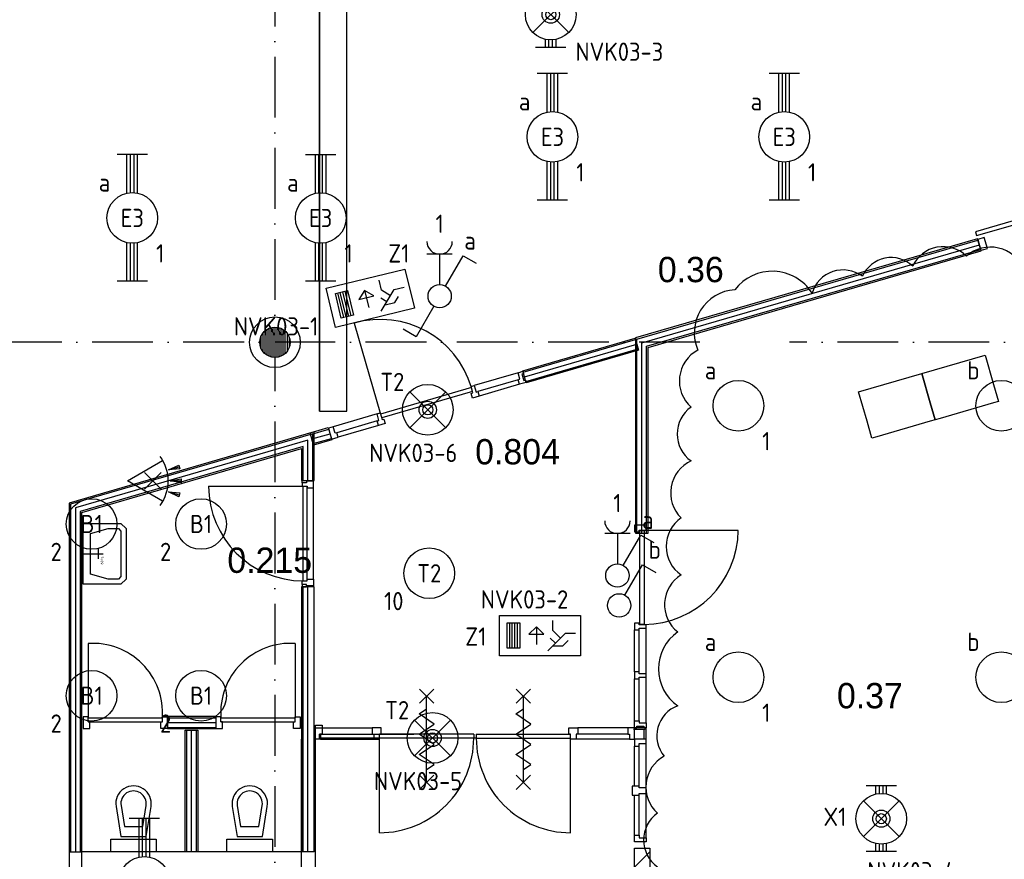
# Model space of a CAD drawing. Header units: millimetres. Extents: x -6587 to 112313, y 244 to 84344.
# Tile 33 of 58: x 73128 to 82848, y 14228 to 22518. Entities that reach past the tile are written whole.
import ezdxf
from ezdxf.enums import TextEntityAlignment as Align

# ---------------------------------------------------------------- set-up
doc = ezdxf.new("R2010")
doc.units = ezdxf.units.MM
doc.header["$LTSCALE"] = 100
doc.linetypes.add('DASHDOT', pattern=[9, 6, -1.5, 0, -1.5])
doc.layers.get('0').update_dxf_attribs({"linetype": 'CONTINUOUS'})
for name, color, linetype in [('AL$7----_STRAMIEN', 1, 'DASHDOT'), ('AL74----_INRSANITAIR', 7, 'CONTINUOUS'), ('ALN-----_BLOCKNAAM', 2, 'CONTINUOUS'), ('BOUW', 8, 'CONTINUOUS'), ('EB63101-_ATTRIB', 2, 'CONTINUOUS'), ('EB63102-_ATTRIB', 2, 'CONTINUOUS'), ('EB63202-_ATTRIB', 2, 'CONTINUOUS'), ('EB63501-_ATTRIB', 2, 'CONTINUOUS'), ('EL63101-_LICHT-ARM', 3, 'CONTINUOUS'), ('EL63102-_LICHT-SCH', 3, 'CONTINUOUS'), ('EL63202-_NOODVRL-TXT', 3, 'CONTINUOUS'), ('EL63501-_NOODVRL-ARM', 3, 'CONTINUOUS'), ('KABELGOOT', 8, 'CONTINUOUS'), ('WOLKGEEL', 2, 'CONTINUOUS')]:
    doc.layers.add(name, color=color, linetype=linetype)
doc.styles.add('1_8', font='iso', dxfattribs={"width": 0.7, "height": 1.8})
doc.styles.add('BURO-025', font='BUROFONT.shx', dxfattribs={"height": 250})
doc.styles.add('NORATT', font='isocp.shx')
doc.styles.get("Standard").update_dxf_attribs({"font": 'iso.shx'})
doc.styles.add('TECHNIC', font='technic_.ttf')
pattern_1 = [(90, (231990.43, 33164.994), (-20, 1e-15), [])]

# ---------------------------------------------------------------- blocks, each defined once
blk = doc.blocks.new('ES3G00')
blk.add_circle((0, 0), 2.5)
blk.add_circle((0, 0), 2.5)
for tag, style, flags, p in [('GELIJK', 'NORATT', 9, (3.5, 5)), ('GELIJK', '1_8', 9, (3.5, 5)), ('SCHAK', 'NORATT', 8, (3.5, 2.75)), ('SCHAK', '1_8', 8, (3.5, 2.75)), ('A_CODE', 'NORATT', 8, (0, 0)), ('A_CODE', '1_8', 8, (0, 0)), ('GROEP', 'NORATT', 8, (-3.5, -2.75)), ('GROEP', '1_8', 8, (-3.5, -2.75)), ('KAST', 'NORATT', 9, (3.5, -2.75)), ('KAST', '1_8', 9, (3.5, -2.75))]:
    blk.add_attdef(tag, text='', height=1.8, dxfattribs=dict(style=style, flags=flags)).set_placement(p, align=Align.MIDDLE_CENTER)
blk = doc.blocks.new('ES652116')
for p, q in [((1.557, 1.087), (2.619, 1.372)), ((-0.813, -0.813), (0.813, 0.813)), ((0.813, -0.813), (-0.813, 0.813)), ((1.7, 0), (2.8, 0)), ((1.557, -1.087), (2.619, -1.372))]:
    blk.add_line(p, q)
blk.add_lwpolyline([(0.964, 2), (-2.5, 0), (0.964, -2)])
for points in [[(2.671, 1.179), (2.568, 1.565), (1.557, 1.087)], [(2.8, -0.2), (2.8, 0.2), (1.7, 0)], [(2.568, -1.565), (2.671, -1.179), (1.557, -1.087)]]:
    blk.add_lwpolyline(points, close=True)
blk.add_arc((-2.5, 0), 4, 322.81924, 37.18076)
at = {"style": '1_8'}
for tag, flags, p in [('SCHAK', 8, (3, 5.5)), ('KAST', 9, (-3, 0.5)), ('M_CODE', 9, (0, 0)), ('DOEL', 9, (-3, -2)), ('GROEP', 9, (-3, -4.5))]:
    blk.add_attdef(tag, text='', height=1.8, dxfattribs=dict(at, flags=flags)).set_placement(p, align=Align.MIDDLE_CENTER)
at = {"style": '1_8', "flags": 8}
blk.add_attdef('CODE', text='', height=1.8, dxfattribs=at).set_placement((0, 0), align=Align.MIDDLE)
blk = doc.blocks.new('EJ3T20')
at = {"color": 0}
for p, q in [((-6.25, -1.5), (-6.25, 1.5)), ((6.25, -1.5), (6.25, 1.5)), ((-6.25, 0.525), (-2.444, 0.525)), ((-6.25, 0.175), (-2.494, 0.175)), ((2.444, 0.525), (6.25, 0.525)), ((2.494, 0.175), (6.25, 0.175)), ((-6.25, -0.175), (-2.494, -0.175)), ((-6.25, -0.525), (-2.444, -0.525)), ((2.444, -0.525), (6.25, -0.525)), ((2.494, -0.175), (6.25, -0.175))]:
    blk.add_line(p, q, dxfattribs=at)
blk.add_circle((0, 0), 2.5, dxfattribs=at)
at = {"color": 6, "style": '1_8'}
for tag, flags, p in [('SCHAK', 8, (3.5, 2.75)), ('A_CODE', 8, (0, 0)), ('GROEP', 8, (-3.5, -2.75)), ('KAST', 9, (3.5, -2.75))]:
    blk.add_attdef(tag, text='', height=1.8, dxfattribs=dict(at, flags=flags)).set_placement(p, align=Align.MIDDLE)
blk = doc.blocks.new('ES3S1')
blk.add_lwpolyline([(0.575, 0.996), (2.309, 4), (3.608, 3.25)])
blk.add_lwpolyline([(0.575, 0.996), (2.309, 4), (3.608, 3.25)])
blk.add_circle((0, 0), 1.15)
blk.add_circle((0, 0), 1.15)
for tag, style, flags, p in [('SCHAK', 'NORATT', 8, (3, 5.5)), ('SCHAK', '1_8', 8, (3, 5.5)), ('KAST', 'NORATT', 9, (-3, 0.5)), ('KAST', '1_8', 9, (-3, 0.5)), ('M_CODE', 'NORATT', 9, (0, 0)), ('M_CODE', '1_8', 9, (0, 0)), ('DOEL', 'NORATT', 9, (-3, -2)), ('DOEL', '1_8', 9, (-3, -2)), ('GROEP', 'NORATT', 9, (-3, -4.5)), ('GROEP', '1_8', 9, (-3, -4.5))]:
    blk.add_attdef(tag, text='', height=1.8, dxfattribs=dict(style=style, flags=flags)).set_placement(p, align=Align.MIDDLE_CENTER)
blk = doc.blocks.new('ES3W1A---ES3S1')
for p, q in [((1.25, 4.15), (-1.25, 4.15)), ((1.25, 4.15), (-1.25, 4.15)), ((0, 4.15), (0, 1.15)), ((0, 4.15), (0, 1.15))]:
    blk.add_line(p, q)
blk.add_lwpolyline([(0.575, 0.996), (2.309, 4), (3.608, 3.25)])
blk.add_lwpolyline([(0.575, 0.996), (2.309, 4), (3.608, 3.25)])
blk.add_circle((0, 0), 1.15)
blk.add_circle((0, 0), 1.15)
blk.add_arc((0, 5.4), 1.25, 180, 0)
blk.add_arc((0, 5.4), 1.25, 180, 0)
at = {"style": '1_8'}
for tag, flags, p in [('VERMOGEN', 9, (-2.5, 6.65)), ('VERMOGEN', 9, (-2.5, 6.65)), ('GROEP', 8, (0, 7.15)), ('GROEP', 8, (0, 7.15)), ('KAST', 9, (2.5, 6.65))]:
    blk.add_attdef(tag, text='', height=1.8, rotation=90, dxfattribs=dict(at, flags=flags)).set_placement(p, align=Align.MIDDLE)
at = {"style": '1_8', "width": 0.7, "flags": 8}
for tag, p in [('SCHAK', (2.5, 6.775)), ('SCHAK', (2.5, 6.775)), ('TAL', (-2.5, 6.65)), ('TAL', (-2.5, 6.65)), ('DOEL', (-1.5, 2.65)), ('DOEL', (-1.5, 2.65))]:
    blk.add_attdef(tag, text='', height=1.8, rotation=90, dxfattribs=at).set_placement(p, align=Align.MIDDLE)
at = {"style": '1_8'}
for tag, flags, p in [('SCHAK', 8, (3, 5.5)), ('KAST', 9, (-3, 0.5)), ('KAST', 9, (-3, 0.5)), ('M_CODE', 9, (0, 0)), ('M_CODE', 9, (0, 0)), ('DOEL', 9, (-3, -2)), ('GROEP', 9, (-3, -4.5))]:
    blk.add_attdef(tag, text='', height=1.8, dxfattribs=dict(at, flags=flags)).set_placement(p, align=Align.MIDDLE_CENTER)
blk = doc.blocks.new('ES3W1A---ES3SW')
for p, q in [((1.25, 4.15), (-1.25, 4.15)), ((0, 4.15), (0, 1.15))]:
    blk.add_line(p, q)
for points in [[(0.575, 0.996), (2.309, 4), (3.608, 3.25)], [(-0.575, -0.996), (-2.309, -4), (-3.608, -3.25)]]:
    blk.add_lwpolyline(points)
blk.add_circle((0, 0), 1.15)
blk.add_arc((0, 5.4), 1.25, 180, 0)
at = {"style": '1_8'}
for tag, flags, p in [('VERMOGEN', 9, (-2.5, 6.65)), ('GROEP', 8, (0, 7.15)), ('KAST', 9, (2.5, 6.65))]:
    blk.add_attdef(tag, text='', height=1.8, rotation=90, dxfattribs=dict(at, flags=flags)).set_placement(p, align=Align.MIDDLE)
at = {"style": '1_8', "width": 0.7, "flags": 8}
for tag, p in [('SCHAK', (2.5, 6.775)), ('TAL', (-2.5, 6.65)), ('DOEL', (-1.5, 2.65))]:
    blk.add_attdef(tag, text='', height=1.8, rotation=90, dxfattribs=at).set_placement(p, align=Align.MIDDLE)
at = {"style": '1_8'}
for tag, flags, p in [('SCHAK', 8, (3, 5.5)), ('KAST', 9, (-3, 0.5)), ('M_CODE', 9, (0, 0)), ('DOEL', 9, (-3, -2)), ('GROEP', 9, (-3, -4.5))]:
    blk.add_attdef(tag, text='', height=1.8, dxfattribs=dict(at, flags=flags)).set_placement(p, align=Align.MIDDLE_CENTER)
blk = doc.blocks.new('EJ3T01')
at = {"color": 0}
for p, q in [((-3.25, -1.5), (-3.25, 1.5)), ((-1.768, 1.768), (1.768, -1.768)), ((1.768, 1.768), (-1.768, -1.768)), ((3.25, -1.5), (3.25, 1.5)), ((-3.25, 0.525), (-2.444, 0.525)), ((-3.25, 0.175), (-2.494, 0.175)), ((2.444, 0.525), (3.25, 0.525)), ((2.494, 0.175), (3.25, 0.175)), ((-3.25, -0.175), (-2.494, -0.175)), ((-3.25, -0.525), (-2.444, -0.525)), ((2.444, -0.525), (3.25, -0.525)), ((2.494, -0.175), (3.25, -0.175))]:
    blk.add_line(p, q, dxfattribs=at)
at = {"color": 6}
blk.add_lwpolyline([(1.768, -1.768), (1.75, -1.75)], dxfattribs=at)
at = {"color": 0}
for radius in [2.5, 0.85, 0.5]:
    blk.add_circle((0, 0), radius, dxfattribs=at)
at = {"color": 6, "style": '1_8'}
for tag, flags, p in [('A_CODE', 8, (-3.5, 2.75)), ('SCHAK', 8, (3.5, 2.75)), ('GROEP', 8, (-3.5, -2.75)), ('KAST', 9, (3.5, -2.75))]:
    blk.add_attdef(tag, text='', height=1.8, dxfattribs=dict(at, flags=flags)).set_placement(p, align=Align.MIDDLE)
blk = doc.blocks.new('ES3G01')
at = {"color": 0}
for p, q in [((-1.768, 1.768), (1.768, -1.768)), ((1.768, 1.768), (-1.768, -1.768))]:
    blk.add_line(p, q, dxfattribs=at)
at = {"color": 6}
blk.add_lwpolyline([(1.768, -1.768), (1.75, -1.75)], dxfattribs=at)
blk.add_circle((0, 0), 2.5)
at = {"color": 0}
for radius in [0.85, 0.5]:
    blk.add_circle((0, 0), radius, dxfattribs=at)
at = {"color": 6, "style": '1_8'}
for tag, flags, p in [('A_CODE', 8, (-3.5, 2.75)), ('SCHAK', 8, (3.5, 2.75)), ('GROEP', 8, (-3.5, -2.75)), ('KAST', 9, (3.5, -2.75))]:
    blk.add_attdef(tag, text='', height=1.8, dxfattribs=dict(at, flags=flags)).set_placement(p, align=Align.MIDDLE)
blk = doc.blocks.new('ES3N026')
for p, q in [((2.25, 1.25), (2.25, -1.25)), ((2.5, 1.25), (2.5, -1.25)), ((2.75, 1.25), (2.75, -1.25)), ((3, 1.25), (3, -1.25)), ((-1.5, 0.75), (-1, 0.25)), ((0.375, -0.875), (0.375, 0.875))]:
    blk.add_line(p, q)
for points in [[(4.013, 2.007), (4.013, -1.981), (-3.988, -1.981), (-3.988, 2.007)], [(3.25, -1.25), (2, -1.25), (2, 1.25), (3.25, 1.25)], [(0.375, -0.875), (1.125, -0.125), (-0.375, -0.125)]]:
    blk.add_lwpolyline(points, close=True)
for points in [[(-0.75, 1.5), (-2.5, -0.25), (-3.5, -0.25)], [(-1.25, 1), (-2.25, 1), (-2.75, 0.5)], [(-2, 0.25), (-1.25, -0.5), (-1.25, -1.5)]]:
    blk.add_lwpolyline(points)
at = {"color": 2, "style": '1_8', "flags": 8}
blk.add_attdef('NUMMER', text='', height=1.8, dxfattribs=at).set_placement((4, 3.75), align=Align.MIDDLE)
at = {"style": '1_8'}
for tag, flags, p in [('A_CODE', 8, (-3.5, 2.75)), ('SCHAK', 8, (3.5, 2.75)), ('GROEP', 8, (-3.5, -2.75)), ('KAST', 9, (3.5, -2.75))]:
    blk.add_attdef(tag, text='', height=1.8, dxfattribs=dict(at, flags=flags)).set_placement(p, align=Align.MIDDLE_CENTER)
blk = doc.blocks.new('VER90')
at = {"linetype": 'Continuous'}
blk.add_lwpolyline([(45, 139), (-45, 139), (-45, 67), (-28, 67), (-28, 0), (28, 0), (28, 67), (45, 67)], close=True, dxfattribs=at)
at = {"layer": 'ALN-----_BLOCKNAAM', "linetype": 'Continuous'}
blk.add_text('VER90', height=1, dxfattribs=at).set_placement((0, 0))
blk = doc.blocks.new('7409')
at = {"layer": 'AL74----_INRSANITAIR', "color": 7, "linetype": 'Continuous'}
for points in [[(300, 0), (300, 200)], [(250, 150), (350, 150)]]:
    blk.add_lwpolyline(points, dxfattribs=at)
at = {"layer": 'ALN-----_BLOCKNAAM', "linetype": 'Continuous'}
blk.add_text('7409', height=25, dxfattribs=at).set_placement((325, 175))
blk = doc.blocks.new('BU11467H02')
at = {"linetype": 'Continuous'}
blk.add_lwpolyline([(33.5, 114), (-33.5, 114), (-33.5, 67), (-16.5, 67), (-16.5, 0), (16.5, 0), (16.5, 67), (33.5, 67)], close=True, dxfattribs=at)
blk = doc.blocks.new('XREF')
at = {"layer": 'BOUW'}
h = blk.add_hatch(dxfattribs=at)
h.set_pattern_fill('GEWPBET', color=256, scale=100, angle=90, style=0)
h.set_pattern_definition(pattern_1)
edge = h.paths.add_edge_path()
edge.add_arc((231990.4, 33165), 150, 0, 360)
h = blk.add_hatch(dxfattribs=at)
h.set_pattern_fill('GEWPBET', color=256, scale=100, angle=90, style=0)
h.set_pattern_definition(pattern_1)
edge = h.paths.add_edge_path()
edge.add_arc((231990.4, 33165), 150, 0, 360)
h = blk.add_hatch(dxfattribs=at)
h.set_pattern_fill('PREFBET', color=256, style=0)
h.set_pattern_definition([(45, (247730.82, 47132.29), (-106.066, 106.066), [])])
h.paths.add_polyline_path([(235540.3, 23470.1), (235690.3, 23470.1), (235690.3, 28172.2), (235540.3, 28172.2)])
at = {"layer": 'AL$7----_STRAMIEN', "color": 1}
for p, q in [((231990.3, 90889.9), (231990.3, 19147.8)), ((236185.9, 33165), (221775.5, 33165)), ((242642.8, 33165), (237068.5, 33165))]:
    blk.add_line(p, q, dxfattribs=at)
at = {"layer": 'BOUW'}
for p, q in [((239894.1, 34543.2), (238906, 34257)), ((238917, 34218.7), (239905.2, 34504.8)), ((238906, 34257), (238917, 34218.7)), ((238926.5, 34186.4), (235548.8, 33207.9)), ((235563.8, 33196.6), (238930.6, 34172)), ((235611.3, 33160.9), (238943.9, 34126.4)), ((238961.2, 34066.3), (238926.5, 34186.4)), ((238992.3, 34199.7), (238928, 34181.1)), ((238928, 34181.1), (238945.5, 34120.6)), ((238945.5, 34120.6), (238959.7, 34071.6)), ((239024.1, 34090.3), (238992.3, 34199.7)), ((235658.7, 33125.2), (238957.1, 34080.7)), ((235673.7, 33113.9), (238961.2, 34066.3)), ((238959.7, 34071.6), (238976, 34076.3)), ((238976, 34076.3), (239024.1, 34090.3)), ((235548.8, 33207.9), (235548.6, 32246.2)), ((235563.6, 32246.2), (235563.8, 33196.6)), ((235611.1, 32246.2), (235611.3, 33160.9)), ((235611.1, 32246.2), (235611.1, 33094.5)), ((235658.6, 32246.2), (235658.7, 33125.2)), ((235673.6, 32246.2), (235673.7, 33113.9)), ((234390.2, 32864.4), (233957.9, 32738.1)), ((234392.7, 32795.3), (233993, 32678.6)), ((234405.9, 32750.2), (234006.2, 32633.5)), ((232998, 32457.8), (232565.7, 32331.6)), ((233000.5, 32388.7), (232600.8, 32272)), ((232377.8, 32281.7), (229957.8, 31577.6)), ((232377.8, 31801.7), (232377.8, 32281.7)), ((233013.7, 32343.6), (232614, 32226.9)), ((235548.6, 32246.2), (235548.6, 31279.2)), ((235563.6, 31279.2), (235563.6, 32246.2)), ((235611.1, 31279.2), (235611.1, 32246.2)), ((235658.6, 31279.2), (235658.6, 32246.2)), ((235673.6, 31279.2), (235673.6, 32246.2)), ((230082.8, 31483.8), (232252.8, 32115.1)), ((232252.8, 32115.1), (232252.8, 31801.7)), ((232252.8, 31801.7), (232377.8, 31801.7)), ((229957.8, 31577.6), (229957.8, 27878.2)), ((230082.8, 27876.3), (230082.8, 31483.8)), ((236564.3, 31308.2), (235634.3, 31308.2)), ((235548.6, 31279.2), (235673.6, 31279.2)), ((232252.8, 30751.7), (232252.8, 28135.1)), ((232377.8, 30751.7), (232252.8, 30751.7)), ((232267.8, 28135.1), (232267.8, 30751.7)), ((232315.3, 28135.1), (232315.3, 30751.7)), ((232377.8, 28135.1), (232377.8, 30751.7)), ((232390.4, 29245), (232390.4, 29384)), ((232390.4, 29384), (232457.4, 29384)), ((232390.4, 22434), (232390.4, 29382.8)), ((232457.3, 29359.2), (232949.8, 29359.2)), ((232457.4, 29384), (232457.4, 29296)), ((235473.3, 29359.2), (234980.8, 29359.2)), ((235654.3, 29359.2), (235530.4, 29359.2)), ((235636.3, 29341.2), (235654.3, 29359.2)), ((235654.3, 29250.2), (235654.3, 29359.2)), ((232430.4, 29255), (232430.4, 29296)), ((232457.4, 29296), (232430.4, 29296)), ((232430.4, 29296), (232430.4, 29245)), ((232430.4, 29296), (233360.4, 29296)), ((232457.3, 29296.2), (232949.8, 29296.2)), ((233952.8, 29296.2), (233952.8, 29256.2)), ((233977.8, 29296.2), (233977.8, 29256.2)), ((235473.3, 29296.2), (234980.8, 29296.2)), ((235636.3, 29341.2), (235530.4, 29341.2)), ((235636.3, 29250.2), (235636.3, 29341.2)), ((232251.4, 22434), (232251.4, 29245.9)), ((233360.4, 29255), (232430.4, 29255)), ((232440.3, 29245.2), (232966.8, 29245.2)), ((233977.8, 29256.2), (233952.8, 29256.2)), ((235490.3, 29245.2), (234963.8, 29245.2)), ((230644, 28710.1), (230644, 28710.1)), ((231791.5, 28710.1), (231791.5, 28710.1)), ((230769, 28535.1), (230769, 28535.1)), ((231916.5, 28535.1), (231916.5, 28535.1)), ((229957.8, 28135.1), (230082.8, 28135.1)), ((231112.1, 28135.1), (230082.9, 28135.1)), ((232377.8, 28135.1), (231215, 28135.1)), ((235540.3, 28170.3), (235690.3, 28170.3)), ((235540.3, 23470.3), (235540.3, 28170.3)), ((235690.3, 28170.3), (235690.3, 23470.3))]:
    blk.add_line(p, q, dxfattribs=at)
for points in [[(232770.8, 33353), (233032.6, 32456.5)], [(234440.9, 32869.3), (235549.8, 33192.4)], [(234454.2, 32823.7), (235563.1, 33146.8)], [(234467.5, 32778.1), (235576.4, 33101.2)], [(239000.2, 33036.5), (239083.7, 32748.4), (239132.4, 32580.3), (239084.4, 32566.4), (238556.1, 32413.3), (238508.1, 32399.4), (238459.4, 32567.5), (238375.9, 32855.6), (239000.2, 33036.5)], [(234463.7, 32791), (234470.2, 32768.9), (234405.9, 32750.2), (234392.7, 32795.3), (234409, 32800), (234390.2, 32864.4), (234438.2, 32878.4), (234444.9, 32855.3), (234428.6, 32850.6), (234447.4, 32786.3), (234463.7, 32791), (234470.2, 32768.9)], [(238375.9, 32855.6), (238459.4, 32567.5), (238508.1, 32399.4), (238460.1, 32385.5), (237931.8, 32232.4), (237883.8, 32218.5), (237835.1, 32386.6), (237751.6, 32674.8), (238375.9, 32855.6)], [(233929.2, 32718.3), (233032.6, 32456.5)], [(233940.4, 32679.9), (233043.8, 32418.1)], [(232340.8, 32256), (232520.6, 32307.9)], [(232565.6, 32331.5), (232517.4, 32317.5), (232531.7, 32268.5), (232531.9, 32268.6), (232549.5, 32208.1), (232613.9, 32226.9), (232600.7, 32272), (232584.4, 32267.2), (232565.6, 32331.5), (232517.4, 32317.5)], [(232362.8, 31801.7), (232362.8, 32261.7), (229972.8, 31566.3), (229972.8, 28135.1)], [(232315.3, 31801.7), (232315.3, 32198.4), (230994.3, 31814.1), (230020.3, 31530.7), (230020.3, 28135.1)], [(232354, 32210.4), (232533.7, 32262.2)], [(232367.2, 32164.7), (232546.9, 32216.6)], [(232267.8, 31801.7), (232267.8, 32135.1), (230067.8, 31495), (230067.8, 28135.1)], [(232258.3, 31778.7), (232258.3, 31801.7), (232302.3, 31801.7), (232302.3, 31778.7)], [(232258.3, 31778.7), (232258.3, 31743.7), (232309.3, 31743.7), (232309.3, 31726.7), (232372.3, 31726.7), (232372.3, 31793.7), (232302.3, 31793.7), (232302.3, 31778.7), (232258.3, 31778.7)], [(231335.3, 31743.7), (232269.3, 31743.7)], [(232269.3, 30809.7), (232269.3, 31743.7)], [(232309.3, 30809.7), (232309.3, 31743.7)], [(232372.3, 30826.7), (232372.3, 31726.7)], [(230095.3, 31375.9), (230345.3, 31375.9), (230470.3, 31375.9), (230520.3, 31325.9), (230520.3, 30825.9), (230470.3, 30775.9), (230345.3, 30775.9), (230095.3, 30775.9), (230095.3, 31375.9), (230095.3, 31325.9)], [(230170.3, 31275.9), (230345.3, 31325.9), (230445.3, 31325.9), (230445.3, 31325.9), (230470.3, 31300.9), (230470.3, 31300.9), (230470.3, 30850.9), (230470.3, 30850.9), (230445.3, 30825.9), (230445.3, 30825.9), (230345.3, 30825.9), (230170.3, 30875.9), (230170.3, 31275.9)], [(235654.3, 31360.2), (235540.3, 31360.2), (235540.3, 31293.2), (235587.3, 31293.2), (235587.3, 31310.2), (235654.3, 31310.2), (235654.3, 31360.2)], [(232258.3, 30774.7), (232258.3, 30809.7), (232309.3, 30809.7), (232309.3, 30826.7), (232372.3, 30826.7), (232372.3, 30759.7), (232302.3, 30759.7), (232302.3, 30774.7), (232258.3, 30774.7)], [(232258.3, 30774.7), (232258.3, 30751.7), (232302.3, 30751.7), (232302.3, 30774.7)], [(235654.3, 29892.7), (235654.3, 30343.2)], [(235540.3, 29909.7), (235540.3, 30326.2)], [(235587.3, 29909.7), (235587.3, 30326.2)], [(230145.3, 30190.1), (230145.3, 29456.1)], [(232190.3, 30190.1), (232190.3, 29456.1)], [(235540.3, 29426.2), (235540.3, 29842.7)], [(235587.3, 29426.2), (235587.3, 29842.7)], [(235654.3, 29409.2), (235654.3, 29859.7)], [(233417.8, 29600.2), (233557.8, 29740.2)], [(233557.8, 29600.2), (233417.8, 29740.2)], [(233487.8, 28820.2), (233487.8, 29670.2)], [(234372.8, 29600.2), (234512.8, 29740.2)], [(234512.8, 29600.2), (234372.8, 29740.2)], [(234442.8, 28820.2), (234442.8, 29670.2)], [(230095.3, 29467.1), (230095.3, 29353.1), (230162.3, 29353.1), (230162.3, 29416.1), (230145.3, 29416.1), (230145.3, 29467.1), (230095.3, 29467.1)], [(230145.3, 29456.1), (230879.3, 29456.1)], [(230929.3, 29467.1), (230929.3, 29353.1), (230862.3, 29353.1), (230862.3, 29416.1), (230879.3, 29416.1), (230879.3, 29467.1), (230929.3, 29467.1)], [(230929.3, 29457.6), (231406.3, 29457.6)], [(230929.3, 29457.6), (231406.3, 29457.6)], [(231406.3, 29467.1), (231406.3, 29353.1), (231473.3, 29353.1), (231473.3, 29416.1), (231456.3, 29416.1), (231456.3, 29467.1), (231406.3, 29467.1)], [(231456.3, 29456.1), (232190.3, 29456.1)], [(232240.3, 29467.1), (232240.3, 29353.1), (232173.3, 29353.1), (232173.3, 29416.1), (232190.3, 29416.1), (232190.3, 29467.1), (232240.3, 29467.1)], [(233487.8, 29345.2), (233562.8, 29395.2), (233412.8, 29495.2), (233487.8, 29545.2)], [(234442.8, 29345.2), (234517.8, 29395.2), (234367.8, 29495.2), (234442.8, 29545.2)], [(230145.3, 29416.1), (230879.3, 29416.1)], [(230929.3, 29410.1), (231406.3, 29410.1)], [(230929.3, 29410.1), (231406.3, 29410.1)], [(230929.3, 29362.6), (231406.3, 29362.6)], [(230929.3, 29362.6), (231406.3, 29362.6)], [(231456.3, 29416.1), (232190.3, 29416.1)], [(232390.3, 29245.2), (232390.3, 29359.2), (232457.3, 29359.2), (232457.3, 29296.2), (232440.3, 29296.2), (232440.3, 29245.2), (232390.3, 29245.2)], [(232966.8, 29245.2), (233022.8, 29245.2), (233022.8, 29296.2), (233039.8, 29296.2), (233039.8, 29359.2), (232949.8, 29359.2), (232949.8, 29296.2), (232966.8, 29296.2), (232966.8, 29245.2), (233022.8, 29245.2)], [(234963.8, 29245.2), (234907.8, 29245.2), (234907.8, 29296.2), (234890.8, 29296.2), (234890.8, 29359.2), (234980.8, 29359.2), (234980.8, 29296.2), (234963.8, 29296.2), (234963.8, 29245.2), (234907.8, 29245.2)], [(235540.3, 29245.2), (235540.3, 29359.2), (235473.3, 29359.2), (235473.3, 29296.2), (235490.3, 29296.2), (235490.3, 29245.2), (235540.3, 29245.2)], [(235563.3, 29359.2), (235540.3, 29359.2), (235540.3, 29426.2), (235587.3, 29426.2), (235587.3, 29409.2), (235654.3, 29409.2), (235654.3, 29359.2)], [(235540.3, 29359.2), (235563.3, 29359.2), (235563.3, 29376.2), (235630.3, 29376.2), (235630.3, 29359.2)], [(235654.3, 29359.2), (235630.3, 29359.2)], [(231120.3, 28135.1), (231120.3, 29335.1)], [(231120.3, 28135.1), (231120.3, 29335.1)], [(231167.8, 28135.1), (231167.8, 29335.1)], [(231167.8, 28135.1), (231167.8, 29335.1)], [(231215.3, 28135.1), (231215.3, 29335.1)], [(231215.3, 28135.1), (231215.3, 29335.1)], [(233952.8, 29296.2), (233022.8, 29296.2)], [(233487.8, 29145.2), (233562.8, 29195.2), (233412.8, 29295.2), (233487.8, 29345.2)], [(233977.8, 29296.2), (234907.8, 29296.2)], [(234442.8, 29145.2), (234517.8, 29195.2), (234367.8, 29295.2), (234442.8, 29345.2)], [(233952.8, 29256.2), (233022.8, 29256.2)], [(233022.8, 28322.2), (233022.8, 29256.2)], [(233977.8, 29256.2), (234907.8, 29256.2)], [(234907.8, 28322.2), (234907.8, 29256.2)], [(235540.3, 28783.2), (235540.3, 29178.2)], [(235587.3, 28783.2), (235587.3, 29178.2)], [(235654.3, 28271.2), (235654.3, 29205.2)], [(233487.8, 28945.2), (233562.8, 28995.2), (233412.8, 29095.2), (233487.8, 29145.2)], [(234442.8, 28945.2), (234517.8, 28995.2), (234367.8, 29095.2), (234442.8, 29145.2)], [(233417.8, 28750.2), (233557.8, 28890.2)], [(233557.8, 28750.2), (233417.8, 28890.2)], [(234372.8, 28750.2), (234512.8, 28890.2)], [(234512.8, 28750.2), (234372.8, 28890.2)], [(235540.3, 28298.2), (235540.3, 28693.2)], [(235587.3, 28298.2), (235587.3, 28693.2)], [(230369, 28135.1), (230369, 28260.1), (230819, 28260.1), (230819, 28135.1), (230369, 28135.1)], [(231516.5, 28135.1), (231516.5, 28260.1), (231966.5, 28260.1), (231966.5, 28135.1), (231516.5, 28135.1)]]:
    blk.add_lwpolyline(points, dxfattribs=at)
for points in [[(234436.7, 32883.7), (235545.6, 33206.8), (235580.6, 33086.8), (234471.7, 32763.6)], [(232336.7, 32270.4), (232516.4, 32322.3), (232551.1, 32202.2), (232371.3, 32150.3)], [(235634.3, 30378.2), (235593.3, 30378.2), (235593.3, 31308.2), (235634.3, 31308.2)], [(230929.3, 29472.6), (231406.3, 29472.6), (231406.3, 29347.6), (230929.3, 29347.6)], [(230929.3, 29472.6), (231406.3, 29472.6), (231406.3, 29347.6), (230929.3, 29347.6)], [(231105.3, 28135.1), (231105.3, 29335.1), (231230.3, 29335.1), (231230.3, 28135.1)], [(231105.3, 28135.1), (231105.3, 29335.1), (231230.3, 29335.1), (231230.3, 28135.1)], [(235540.3, 29245.2), (235540.3, 29178.2), (235587.3, 29178.2), (235587.3, 29205.2), (235654.3, 29205.2), (235654.3, 29245.2)], [(235540.3, 28231.2), (235540.3, 28298.2), (235587.3, 28298.2), (235587.3, 28271.2), (235654.3, 28271.2), (235654.3, 28231.2)]]:
    blk.add_lwpolyline(points, close=True, dxfattribs=at)
for points in [[(230421.2, 28582.4), (230469, 28285.1), (230719, 28285.1), (230766.8, 28582.4, 1.173599)], [(231568.7, 28582.4), (231616.5, 28285.1), (231866.5, 28285.1), (231914.3, 28582.4, 1.173599)], [(230470.6, 28590.3), (230503.6, 28385.1), (230684.4, 28385.1), (230717.4, 28590.3, 1.173599)], [(231618.1, 28590.3), (231651.1, 28385.1), (231831.9, 28385.1), (231864.9, 28590.3, 1.173599)]]:
    blk.add_lwpolyline(points, format="xyb", close=True, dxfattribs=at)
for radius in [250, 250, 150, 150]:
    blk.add_circle((231990.4, 33165), radius, dxfattribs=at)
for centre, radius, start, end in [((233032.6, 32456.5), 934, 16.27863, 106.27863), ((232269.3, 31743.7), 934, 180, 270), ((235625.4, 31317), 938.9, 270.53799, 359.46201), ((230195.3, 29506.2), 685.8, 355.8145, 94.1855), ((232140.2, 29506.2), 685.8, 85.8145, 184.1855), ((233022.2, 29252.8), 930.6, 270.03613, 0.20977), ((234908.3, 29252.8), 930.6, 179.79023, 269.96387)]:
    blk.add_arc(centre, radius, start, end, dxfattribs=at)
at = {"layer": 'KABELGOOT', "color": 8}
for p, q in [((232429, 55316.6, 3710), (232429, 32484.4, 3710)), ((232429, 32484.4, 3650), (232429, 55316.6, 3650)), ((232699, 32484.4, 3650), (232699, 55316.6, 3650)), ((232699, 32484.4, 3710), (232699, 55316.6, 3710)), ((232429, 32544.4, 3650), (232429, 32484.4, 3650)), ((232429, 32484.4, 3650), (232699, 32484.4, 3650)), ((232699, 32484.4, 3650), (232699, 32544.4, 3650))]:
    blk.add_line(p, q, dxfattribs=at)
at = {"layer": 'BOUW', "xscale": -1, "rotation": 196.2786346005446}
for p in [(233942.1, 32733.5), (233013.9, 32462.4)]:
    blk.add_blockref('BU11467H02', p, dxfattribs=at)
at = {"layer": 'BOUW'}
for name, p, rotation in [('7409', (230095.3, 31375.9), 270), ('BU11467H02', (235654.3, 30359.7), 90), ('BU11467H02', (235654.3, 29876.2), 90), ('VER90', (235654.3, 28738.2), 90)]:
    blk.add_blockref(name, p, dxfattribs=dict(at, rotation=rotation))
at = {"layer": 'BOUW', "style": 'BURO-025'}
for s, p in [('0.36', (235770, 33758.3)), ('0.804', (233966.9, 31959.4)), ('0.215', (231520.5, 30888.2)), ('0.37', (237538.2, 29550.9))]:
    blk.add_text(s, height=250, dxfattribs=at).set_placement(p)
at = {"layer": 'BOUW', "style": 'TECHNIC'}
for tag, p in [('TKC', (236228.5, 52184.8)), ('BALIE', (236228.5, 51894.3))]:
    blk.add_attdef(tag, text='', height=250, dxfattribs=at).set_placement(p, align=Align.CENTER)
at = {"layer": 'KABELGOOT', "color": 8, "flags": 3}
blk.add_attdef('HULPSTUK', (188825.4, 76010.1, 3650), '', height=1, rotation=180, dxfattribs=at)
blk.add_attdef('HULPSTUK', (182644.4, 45781.1, 3650), '', height=1, dxfattribs=at)

msp = doc.modelspace()

# ---------------------------------------------------------------- linework, layer by layer
at = {"layer": 'WOLKGEEL', "color": 50}
msp.add_lwpolyline([(83038.9, 20050.6, 0.520567), (82474.9, 20183.1, 0.520567), (81944.4, 20083.6, 0.520567), (81447.4, 19984.1, 0.520567), (80949.9, 19818.6, 0.520567), (80187.4, 19851.6), (80187.4, 19851.6, 0.520567), (79822.9, 19255.6, 0.520567), (79756.4, 18692.1, 0.520567), (79756.4, 18162.1, 0.520567), (79656.9, 17599.1, 0.520567), (79656.9, 17035.6, 0.520567), (79623.9, 16472.6, 0.520567), (79623.9, 15743.6, 0.520567), (79490.9, 15246.6, 0.520567), (79424.9, 14683.6, 0.520567), (79424.9, 14153.6, 0.520567)], format="xyb", dxfattribs=at)

# ---------------------------------------------------------------- block references
at = {"layer": 'EL63101-_LICHT-ARM'}
msp.add_blockref('XREF', (-156342.1, -13832.1), dxfattribs=at)
ref = msp.add_blockref('EJ3T20', (78387.6, 21361.4, 3500), dxfattribs=dict(at, xscale=100, yscale=100, zscale=100, rotation=90))
ref.add_attrib('A_CODE', 'E3', dxfattribs={"layer": 'EB63101-_ATTRIB', "color": 1, "height": 180, "style": '1_8', "flags": 8}).set_placement((78387.6, 21361.4, 3500), align=Align.MIDDLE)
ref.add_attrib('GROEP', '1', dxfattribs={"layer": 'EB63101-_ATTRIB', "color": 1, "height": 180, "style": '1_8', "flags": 8}).set_placement((78662.6, 21011.4, 3500), align=Align.MIDDLE)
ref.add_attrib('SCHAK', 'a', dxfattribs={"layer": 'EB63101-_ATTRIB', "color": 1, "height": 180, "style": '1_8', "flags": 8}).set_placement((78112.6, 21711.4, 3500), align=Align.MIDDLE)
ref = msp.add_blockref('EJ3T20', (80675.6, 21361.4, 3500), dxfattribs=dict(at, xscale=100, yscale=100, zscale=100, rotation=90))
ref.add_attrib('A_CODE', 'E3', dxfattribs={"layer": 'EB63101-_ATTRIB', "color": 1, "height": 180, "style": '1_8', "flags": 8}).set_placement((80675.6, 21361.4, 3500), align=Align.MIDDLE)
ref.add_attrib('GROEP', '1', dxfattribs={"layer": 'EB63101-_ATTRIB', "color": 1, "height": 180, "style": '1_8', "flags": 8}).set_placement((80950.6, 21011.4, 3500), align=Align.MIDDLE)
ref.add_attrib('SCHAK', 'a', dxfattribs={"layer": 'EB63101-_ATTRIB', "color": 1, "height": 180, "style": '1_8', "flags": 8}).set_placement((80400.6, 21711.4, 3500), align=Align.MIDDLE)
ref = msp.add_blockref('EJ3T20', (74239.9, 20560.8, 3500), dxfattribs=dict(at, xscale=100, yscale=100, zscale=100, rotation=90))
ref.add_attrib('A_CODE', 'E3', dxfattribs={"layer": 'EB63101-_ATTRIB', "color": 1, "height": 180, "style": '1_8', "flags": 8}).set_placement((74239.9, 20560.8, 3500), align=Align.MIDDLE)
ref.add_attrib('GROEP', '1', dxfattribs={"layer": 'EB63101-_ATTRIB', "color": 1, "height": 180, "style": '1_8', "flags": 8}).set_placement((74514.9, 20210.8, 3500), align=Align.MIDDLE)
ref.add_attrib('SCHAK', 'a', dxfattribs={"layer": 'EB63101-_ATTRIB', "color": 1, "height": 180, "style": '1_8', "flags": 8}).set_placement((73964.9, 20910.8, 3500), align=Align.MIDDLE)
ref = msp.add_blockref('EJ3T20', (76099.6, 20560, 3500), dxfattribs=dict(at, xscale=100, yscale=100, zscale=100, rotation=90))
ref.add_attrib('A_CODE', 'E3', dxfattribs={"layer": 'EB63101-_ATTRIB', "color": 1, "height": 180, "style": '1_8', "flags": 8}).set_placement((76099.6, 20560, 3500), align=Align.MIDDLE)
ref.add_attrib('GROEP', '1', dxfattribs={"layer": 'EB63101-_ATTRIB', "color": 1, "height": 180, "style": '1_8', "flags": 8}).set_placement((76374.6, 20210, 3500), align=Align.MIDDLE)
ref.add_attrib('SCHAK', 'a', dxfattribs={"layer": 'EB63101-_ATTRIB', "color": 1, "height": 180, "style": '1_8', "flags": 8}).set_placement((75824.6, 20910, 3500), align=Align.MIDDLE)
ref = msp.add_blockref('ES3G00', (82818.4, 18706.4, 3500), dxfattribs=dict(at, xscale=100, yscale=100, zscale=100, rotation=90))
ref.add_attrib('GROEP', '2', dxfattribs={"layer": 'EB63101-_ATTRIB', "color": 1, "height": 180, "style": 'NORATT', "flags": 8}).set_placement((83093.4, 18356.4, 3500), align=Align.MIDDLE_CENTER)
ref.add_attrib('SCHAK', 'b', dxfattribs={"layer": 'EB63101-_ATTRIB', "color": 1, "height": 180, "style": 'NORATT', "flags": 8}).set_placement((82543.4, 19056.4, 3500), align=Align.MIDDLE_CENTER)
ref = msp.add_blockref('ES3G00', (80223.4, 18706.4, 3500), dxfattribs=dict(at, xscale=100, yscale=100, zscale=100, rotation=90))
ref.add_attrib('GROEP', '1', dxfattribs={"layer": 'EB63101-_ATTRIB', "color": 1, "height": 180, "style": 'NORATT', "flags": 8}).set_placement((80498.4, 18356.4, 3500), align=Align.MIDDLE_CENTER)
ref.add_attrib('SCHAK', 'a', dxfattribs={"layer": 'EB63101-_ATTRIB', "color": 1, "height": 180, "style": 'NORATT', "flags": 8}).set_placement((79948.4, 19056.4, 3500), align=Align.MIDDLE_CENTER)
ref = msp.add_blockref('ES3G00', (73838.6, 17538.6, 3500), dxfattribs=dict(at, xscale=100, yscale=100, zscale=100))
ref.add_attrib('A_CODE', 'B1', dxfattribs={"layer": 'EB63101-_ATTRIB', "color": 1, "height": 180, "style": '1_8', "flags": 8}).set_placement((73838.6, 17538.6, 3500), align=Align.MIDDLE)
ref.add_attrib('GROEP', '2', dxfattribs={"layer": 'EB63101-_ATTRIB', "color": 1, "height": 180, "style": '1_8', "flags": 8}).set_placement((73488.6, 17263.6, 3500), align=Align.MIDDLE)
ref = msp.add_blockref('ES3G00', (74918.6, 17538.6, 3500), dxfattribs=dict(at, xscale=100, yscale=100, zscale=100))
ref.add_attrib('A_CODE', 'B1', dxfattribs={"layer": 'EB63101-_ATTRIB', "color": 1, "height": 180, "style": '1_8', "flags": 8}).set_placement((74918.6, 17538.6, 3500), align=Align.MIDDLE)
ref.add_attrib('GROEP', '2', dxfattribs={"layer": 'EB63101-_ATTRIB', "color": 1, "height": 180, "style": '1_8', "flags": 8}).set_placement((74568.6, 17263.6, 3500), align=Align.MIDDLE)
ref = msp.add_blockref('ES3G00', (77171.1, 17052.4, 3700), dxfattribs=dict(at, xscale=100, yscale=100, zscale=100))
ref.add_attrib('A_CODE', 'T2', dxfattribs={"layer": 'EB63101-_ATTRIB', "color": 1, "height": 180, "style": '1_8', "flags": 8}).set_placement((77171.1, 17052.4, 3700), align=Align.MIDDLE)
ref.add_attrib('GROEP', '10', dxfattribs={"layer": 'EB63101-_ATTRIB', "color": 1, "height": 180, "style": '1_8', "flags": 8}).set_placement((76821.1, 16777.4, 3700), align=Align.MIDDLE)
ref = msp.add_blockref('ES3G00', (82818.4, 16025.4, 3500), dxfattribs=dict(at, xscale=100, yscale=100, zscale=100, rotation=90))
ref.add_attrib('GROEP', '2', dxfattribs={"layer": 'EB63101-_ATTRIB', "color": 1, "height": 180, "style": 'NORATT', "flags": 8}).set_placement((83093.4, 15675.4, 3500), align=Align.MIDDLE_CENTER)
ref.add_attrib('SCHAK', 'b', dxfattribs={"layer": 'EB63101-_ATTRIB', "color": 1, "height": 180, "style": 'NORATT', "flags": 8}).set_placement((82543.4, 16375.4, 3500), align=Align.MIDDLE_CENTER)
ref = msp.add_blockref('ES3G00', (80223.4, 16025.4, 3500), dxfattribs=dict(at, xscale=100, yscale=100, zscale=100, rotation=90))
ref.add_attrib('GROEP', '1', dxfattribs={"layer": 'EB63101-_ATTRIB', "color": 1, "height": 180, "style": 'NORATT', "flags": 8}).set_placement((80498.4, 15675.4, 3500), align=Align.MIDDLE_CENTER)
ref.add_attrib('SCHAK', 'a', dxfattribs={"layer": 'EB63101-_ATTRIB', "color": 1, "height": 180, "style": 'NORATT', "flags": 8}).set_placement((79948.4, 16375.4, 3500), align=Align.MIDDLE_CENTER)
ref = msp.add_blockref('ES3G00', (73838.6, 15843.6, 3500), dxfattribs=dict(at, xscale=100, yscale=100, zscale=100))
ref.add_attrib('A_CODE', 'B1', dxfattribs={"layer": 'EB63101-_ATTRIB', "color": 1, "height": 180, "style": '1_8', "flags": 8}).set_placement((73838.6, 15843.6, 3500), align=Align.MIDDLE)
ref.add_attrib('GROEP', '2', dxfattribs={"layer": 'EB63101-_ATTRIB', "color": 1, "height": 180, "style": '1_8', "flags": 8}).set_placement((73488.6, 15568.6, 3500), align=Align.MIDDLE)
ref = msp.add_blockref('ES3G00', (74918.6, 15843.6, 3500), dxfattribs=dict(at, xscale=100, yscale=100, zscale=100))
ref.add_attrib('A_CODE', 'B1', dxfattribs={"layer": 'EB63101-_ATTRIB', "color": 1, "height": 180, "style": '1_8', "flags": 8}).set_placement((74918.6, 15843.6, 3500), align=Align.MIDDLE)
ref.add_attrib('GROEP', '2', dxfattribs={"layer": 'EB63101-_ATTRIB', "color": 1, "height": 180, "style": '1_8', "flags": 8}).set_placement((74568.6, 15568.6, 3500), align=Align.MIDDLE)
ref = msp.add_blockref('EJ3T20', (74359.2, 14005.4), dxfattribs=dict(at, xscale=100, yscale=100, zscale=100, rotation=90))
ref.add_attrib('A_CODE', 'E3', dxfattribs={"layer": 'EB63101-_ATTRIB', "color": 1, "height": 180, "style": '1_8', "flags": 8}).set_placement((74359.2, 14005.4), align=Align.MIDDLE)
ref.add_attrib('GROEP', '1', dxfattribs={"layer": 'EB63101-_ATTRIB', "color": 1, "height": 180, "style": '1_8', "flags": 8}).set_placement((74634.2, 13655.4), align=Align.MIDDLE)
at = {"layer": 'EL63102-_LICHT-SCH'}
ref = msp.add_blockref('ES3W1A---ES3SW', (77274.1, 19787.9, 1050), dxfattribs=dict(at, xscale=100, yscale=100, zscale=100))
ref.add_attrib('SCHAK', 'a', dxfattribs={"layer": 'EB63102-_ATTRIB', "color": 1, "height": 180, "style": '1_8', "flags": 8}).set_placement((77574.1, 20337.9, 1050), align=Align.MIDDLE_CENTER)
ref.add_attrib('GROEP', '1', dxfattribs={"layer": 'EB63102-_ATTRIB', "color": 1, "height": 180, "style": '1_8', "flags": 8}).set_placement((77274.1, 20502.9, 1050), align=Align.MIDDLE)
at = {"layer": 'EL63102-_LICHT-SCH', "xscale": -100, "yscale": 100, "zscale": 100, "rotation": 180}
msp.add_blockref('ES652116', (74442.1, 17964.3, 3), dxfattribs=at)
at = {"layer": 'EL63102-_LICHT-SCH'}
ref = msp.add_blockref('ES3W1A---ES3S1', (79028.6, 17029.9, 1050), dxfattribs=dict(at, xscale=100, yscale=100, zscale=100))
ref.add_attrib('SCHAK', 'a', dxfattribs={"layer": 'EB63102-_ATTRIB', "color": 1, "height": 180, "style": '1_8', "flags": 8}).set_placement((79328.6, 17579.9, 1050), align=Align.MIDDLE_CENTER)
ref.add_attrib('GROEP', '1', dxfattribs={"layer": 'EB63102-_ATTRIB', "color": 1, "height": 180, "style": '1_8', "flags": 8}).set_placement((79028.6, 17744.9, 1050), align=Align.MIDDLE)
ref = msp.add_blockref('ES3S1', (79046.1, 16735.4, 1050), dxfattribs=dict(at, xscale=100, yscale=100, zscale=100))
ref.add_attrib('SCHAK', ' b', dxfattribs={"layer": 'EB63102-_ATTRIB', "color": 1, "height": 180, "style": '1_8', "flags": 8}).set_placement((79346.1, 17285.4, 1050), align=Align.MIDDLE_CENTER)
at = {"layer": 'EL63202-_NOODVRL-TXT'}
ref = msp.add_blockref('ES3N026', (76589.6, 19769.3), dxfattribs=dict(at, xscale=100, yscale=100, zscale=100, rotation=193.6760490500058))
ref.add_attrib('A_CODE', 'Z1', dxfattribs={"layer": 'EB63202-_ATTRIB', "color": 1, "height": 180, "style": '1_8', "flags": 8}).set_placement((76871.5, 20210.3), align=Align.MIDDLE_CENTER)
ref.add_attrib('GROEP', 'NVK03-1', dxfattribs={"layer": 'EB63202-_ATTRIB', "color": 1, "height": 180, "style": '1_8', "flags": 8}).set_placement((75659.2, 19489.9), align=Align.MIDDLE_CENTER)
ref = msp.add_blockref('ES3N026', (78266.1, 16437.4), dxfattribs=dict(at, xscale=100, yscale=100, zscale=100, rotation=180))
ref.add_attrib('A_CODE', 'Z1', dxfattribs={"layer": 'EB63202-_ATTRIB', "color": 1, "height": 180, "style": '1_8', "flags": 8}).set_placement((77631.3, 16427.4), align=Align.MIDDLE_CENTER)
ref.add_attrib('GROEP', 'NVK03-2', dxfattribs={"layer": 'EB63202-_ATTRIB', "color": 1, "height": 180, "style": '1_8', "flags": 8}).set_placement((78112, 16794), align=Align.MIDDLE_CENTER)
at = {"layer": 'EL63501-_NOODVRL-ARM'}
ref = msp.add_blockref('EJ3T01', (78370.9, 22567.7), dxfattribs=dict(at, xscale=100, yscale=100, zscale=100, rotation=90))
ref.add_attrib('A_CODE', 'X1', dxfattribs={"layer": 'EB63501-_ATTRIB', "color": 1, "height": 180, "style": '1_8', "flags": 8}).set_placement((77959.6, 22738), align=Align.MIDDLE)
ref.add_attrib('GROEP', 'NVK03-3', dxfattribs={"layer": 'EB63501-_ATTRIB', "color": 1, "height": 180, "style": '1_8', "flags": 8}).set_placement((79048, 22201.7), align=Align.MIDDLE)
ref = msp.add_blockref('ES3G01', (77156.6, 18666.4, 3700), dxfattribs=dict(at, xscale=100, yscale=100, zscale=100))
ref.add_attrib('A_CODE', 'T2', dxfattribs={"layer": 'EB63501-_ATTRIB', "color": 1, "height": 180, "style": '1_8', "flags": 8}).set_placement((76806.6, 18941.4, 3700), align=Align.MIDDLE)
ref.add_attrib('GROEP', 'NVK03-6', dxfattribs={"layer": 'EB63501-_ATTRIB', "color": 1, "height": 180, "style": '1_8', "flags": 8}).set_placement((77013.5, 18241.1, 3700), align=Align.MIDDLE)
ref = msp.add_blockref('ES3G01', (77204.1, 15425.9), dxfattribs=dict(at, xscale=100, yscale=100, zscale=100))
ref.add_attrib('A_CODE', 'T2', dxfattribs={"layer": 'EB63501-_ATTRIB', "color": 1, "height": 180, "style": '1_8', "flags": 8}).set_placement((76854.1, 15700.9), align=Align.MIDDLE)
ref.add_attrib('GROEP', 'NVK03-5', dxfattribs={"layer": 'EB63501-_ATTRIB', "color": 1, "height": 180, "style": '1_8', "flags": 8}).set_placement((77061, 15000.6), align=Align.MIDDLE)
ref = msp.add_blockref('EJ3T01', (81634.1, 14628.9), dxfattribs=dict(at, xscale=100, yscale=100, zscale=100, rotation=90))
ref.add_attrib('A_CODE', 'X1', dxfattribs={"layer": 'EB63501-_ATTRIB', "color": 1, "height": 180, "style": '1_8', "flags": 8}).set_placement((81175.8, 14647.7), align=Align.MIDDLE)
ref.add_attrib('GROEP', 'NVK03-4', dxfattribs={"layer": 'EB63501-_ATTRIB', "color": 1, "height": 180, "style": '1_8', "flags": 8}).set_placement((81933.7, 14110.6), align=Align.MIDDLE)

doc.saveas('drawing.dxf')
